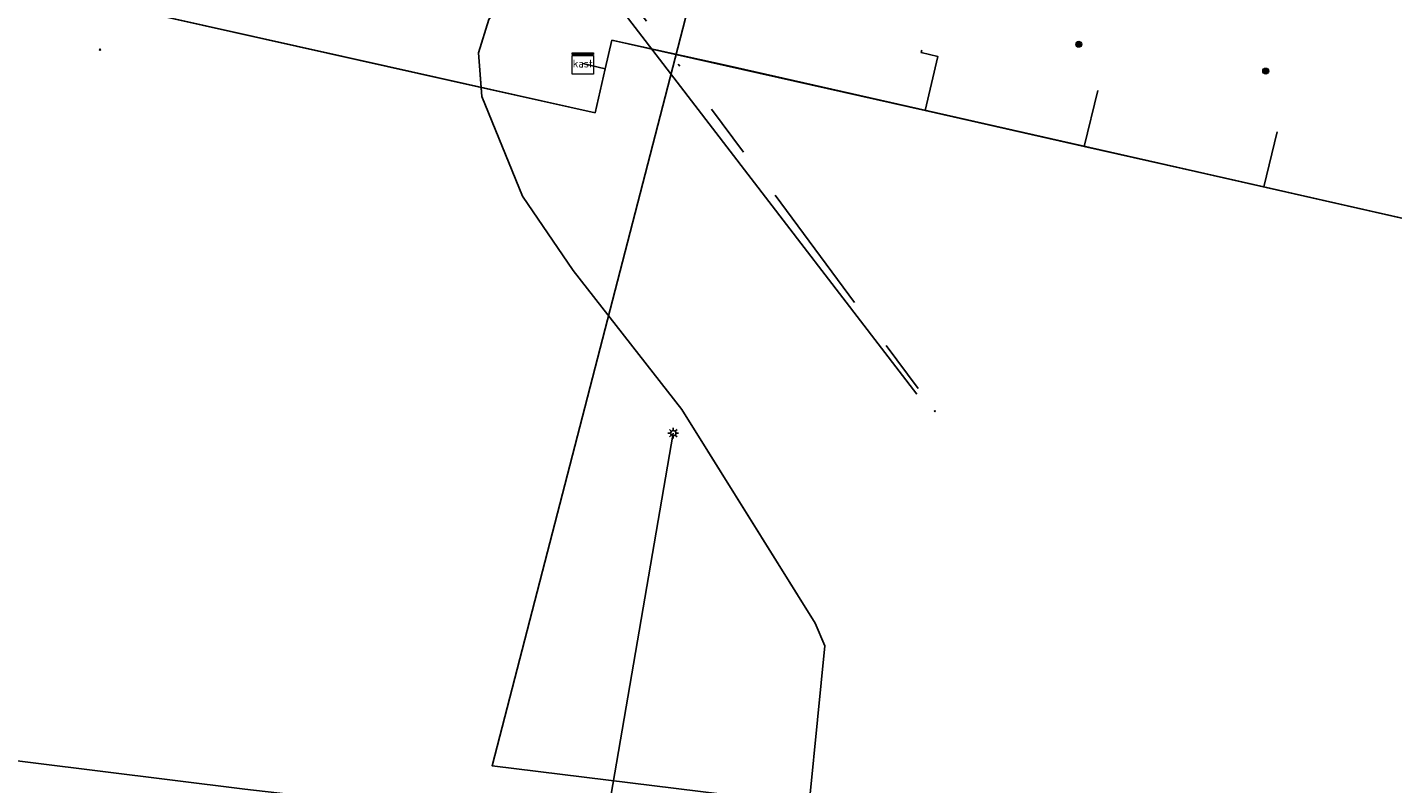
# Model space of a CAD drawing. Header units: metres. Extents: x 253430 to 254090, y 592748 to 593165.
# Tile 23 of 146: x 253480 to 253531, y 592904 to 592933. Entities that reach past the tile are written whole.
import ezdxf
from ezdxf.enums import TextEntityAlignment as Align
from ezdxf.lldxf.tags import DXFTag

# ---------------------------------------------------------------- set-up
doc = ezdxf.new("R2010")
doc.units = ezdxf.units.M
doc.linetypes.add('RI-OVERIG-SO', pattern=[17, 5, -2, 2, -2, 0, -2, 2, -2])
for name, color, linetype in [('B-WE-IE-MEUBILAIR-S', 7, 'Continuous'), ('B-WE-KL-DATA-G', 90, 'KL-DATA-SO'), ('B-WE-KL-DATA_DUCT-G', 90, 'Continuous'), ('B-WE-KL-DATA_HULPSTUK-S', 90, 'Continuous'), ('B-WE-KL-DATA_KABELBED-G', 90, 'Continuous'), ('B-WE-KL-DATA_MANTELBUIS-G', 90, 'Continuous'), ('B-WE-KL-ET_LS-G', 190, 'KL-LS-SO'), ('B-WE-KL-GAS_LD-G', 50, 'KL-GAS_LD-SO'), ('B-WE-KL-OVERIG-G', 8, 'Continuous'), ('B-WE-KL-OVERIG_HULPSTUK-S', 8, 'Continuous'), ('B-WE-RI-VRIJVERVAL-G', 210, 'RI-OVERIG-SO'), ('B-WE-RI-VRIJVERVAL_HULPSTUK-S', 210, 'Continuous')]:
    doc.layers.add(name, color=color, linetype=linetype)
doc.styles.add('NLCS-ISO', font='txt')
doc.styles.get("Standard").update_dxf_attribs({"font": 'simplex.shx'})
tags = doc.linetypes.add('KL-DATA-SO', pattern='A,4,-1,[101,NLCS.SHX,S=0.5,R=0,X=0,Y=0],-1,4,-1,["D",Standard,S=1,R=0,X=-0.25,Y=-0.5],-1.5', length=12.5).pattern_tags.tags
tags[18] = DXFTag(74, 10)
tags = doc.linetypes.add('KL-GAS_LD-SO', pattern='A,4,-1,[69,NLCS.SHX,S=0.5,R=0,X=0,Y=0],-1,4,-1,["L",Standard,S=1,R=0,X=0.25,Y=-0.5],-2', length=13).pattern_tags.tags
tags[18] = DXFTag(74, 10)
tags = doc.linetypes.add('KL-LS-SO', pattern='A,4,-1,[103,NLCS.SHX,S=0.75,R=0,X=0,Y=0],-1,4,-1,["L",Standard,S=1,R=0,X=0,Y=-0.5],-2', length=13).pattern_tags.tags
tags[18] = DXFTag(74, 10)

# ---------------------------------------------------------------- blocks, each defined once
blk = doc.blocks.new('SKL-WTB_HULP_KAST-SO')
at = {"color": 0, "linetype": 'ByBlock', "lineweight": 18}
for points in [[(-2, 2), (2, 2), (2, 1.68), (-2, 1.68)], [(-2, 1.52), (2, 1.52), (2, -2), (-2, -2)]]:
    blk.add_lwpolyline(points, close=True, dxfattribs=at)
at = {"color": 0, "linetype": 'ByBlock', "lineweight": 18, "style": 'NLCS-ISO'}
blk.add_text('kast', height=1.5, dxfattribs=at).set_placement((0, 0), align=Align.MIDDLE_CENTER)
at = {"color": 0, "linetype": 'ByBlock', "lineweight": 18, "style": 'NLCS-ISO', "flags": 1}
for tag, p in [('TYPE', (2.5, 0)), ('OMSCHRIJVING', (2.5, -3)), ('LABEL', (2.5, -1.5))]:
    blk.add_attdef(tag, p, '', height=1, dxfattribs=at)
blk = doc.blocks.new('SKL-WTB_HULP_MOF-SO')
at = {"linetype": 'ByBlock', "lineweight": 18}
h = blk.add_hatch(color=0, dxfattribs=at)
h.dxf.hatch_style = 1
h.paths.add_polyline_path([(-0.5625, 0, 1), (0.5625, 0, 1)])
at = {"color": 0, "linetype": 'ByBlock', "lineweight": 18}
blk.add_circle((0, 0), 0.5625, dxfattribs=at)
at = {"color": 0, "linetype": 'ByBlock', "lineweight": 18, "style": 'NLCS-ISO', "flags": 1}
for tag, p in [('TYPE', (1.5, 0)), ('OMSCHRIJVING', (1.5, -3)), ('LABEL', (1.5, -1.5))]:
    blk.add_attdef(tag, p, '', height=1, dxfattribs=at)
blk = doc.blocks.new('SIE-MEUBILAIR_PAAL_LICHTMAST-SO')
for points in [[(-0.62, 0), (-1, 0)], [(-0.71, 0.71), (-0.44, 0.44)], [(0, 1), (0, 0.62)], [(0.44, 0.44), (0.71, 0.71)], [(1, 0), (0.62, 0)], [(-0.71, -0.71), (-0.44, -0.44)], [(0, -0.62), (0, -1)], [(0.44, -0.44), (0.71, -0.71)]]:
    blk.add_lwpolyline(points)
blk.add_circle((0, 0), 0.5)
blk = doc.blocks.new('SKL-WTB_HULP_OVERIG-SO')
at = {"color": 0, "linetype": 'ByBlock', "lineweight": 18}
for points in [[(-0.14, 0.14), (0.14, -0.14)], [(0.14, 0.14), (-0.14, -0.14)]]:
    blk.add_lwpolyline(points, dxfattribs=at)
at = {"color": 0, "linetype": 'ByBlock', "lineweight": 18, "style": 'NLCS-ISO', "flags": 1}
for tag, p in [('TYPE', (1.5, 0)), ('OMSCHRIJVING', (1.5, -3)), ('LABEL', (1.5, -1.5))]:
    blk.add_attdef(tag, p, '', height=1, dxfattribs=at)
blk = doc.blocks.new('SRI-HULP_OVERIG-SO')
at = {"color": 0, "linetype": 'ByBlock', "lineweight": 18}
for points in [[(-0.14, 0.14), (0.14, -0.14)], [(0.14, 0.14), (-0.14, -0.14)]]:
    blk.add_lwpolyline(points, dxfattribs=at)
at = {"color": 0, "linetype": 'ByBlock', "lineweight": 18, "style": 'NLCS-ISO', "flags": 1}
for tag, p in [('TYPE', (1.5, 0)), ('OMSCHRIJVING', (1.5, -3)), ('LABEL', (1.5, -1.5))]:
    blk.add_attdef(tag, p, '', height=1, dxfattribs=at)

msp = doc.modelspace()

# ---------------------------------------------------------------- linework, layer by layer
at = {"layer": 'B-WE-KL-DATA-G'}
for points in [[(253474.555, 592935.296), (253492.977, 592931.177), (253500.787, 592929.439), (253501.171, 592931.083), (253500.329, 592931.28)], [(253496.805, 592932.93), (253496.427, 592931.68), (253496.545, 592930.045), (253498.066, 592926.318), (253499.972, 592923.537), (253504.036, 592918.33), (253506.985, 592913.618), (253509.023, 592910.332), (253509.389, 592909.486), (253508.554, 592901.05)], [(253508.554, 592901.05), (253509.389, 592909.486), (253509.023, 592910.332), (253506.985, 592913.618), (253504.036, 592918.33), (253499.972, 592923.537), (253498.066, 592926.318), (253496.545, 592930.045), (253496.427, 592931.68), (253496.805, 592932.93)], [(253500.329, 592931.28), (253501.171, 592931.083), (253501.421, 592932.151), (253505.733, 592931.202), (253557.871, 592919.418), (253564.757, 592917.867), (253564.202, 592915.395), (253565.194, 592915.172), (253592.989, 592908.52), (253593.774, 592910.389), (253594.224, 592910.359)], [(253500.329, 592931.28), (253501.171, 592931.083), (253501.421, 592932.151), (253505.733, 592931.202), (253547.218, 592921.826), (253547.197, 592923.934)], [(253500.329, 592931.28), (253501.171, 592931.083), (253501.421, 592932.151), (253505.733, 592931.202), (253547.218, 592921.826), (253547.197, 592923.934)], [(253540.369, 592925.503), (253539.991, 592923.459), (253505.733, 592931.202), (253501.421, 592932.151), (253501.171, 592931.083), (253500.329, 592931.28)], [(253526.325, 592928.729), (253525.827, 592926.66), (253505.733, 592931.202), (253501.421, 592932.151), (253501.171, 592931.083), (253500.329, 592931.28)], [(253500.329, 592931.28), (253501.171, 592931.083), (253501.421, 592932.151), (253505.733, 592931.202), (253513.147, 592929.526), (253513.624, 592931.539), (253512.995, 592931.688), (253513.017, 592931.786)], [(253500.329, 592931.28), (253501.171, 592931.083), (253501.421, 592932.151), (253505.733, 592931.202), (253519.097, 592928.181), (253519.616, 592930.27)], [(253500.329, 592931.28), (253501.171, 592931.083), (253501.421, 592932.151), (253505.733, 592931.202), (253532.362, 592925.183), (253533.475, 592927.086)], [(253526.325, 592928.729), (253525.827, 592926.66), (253505.733, 592931.202), (253501.421, 592932.151), (253501.171, 592931.083), (253500.329, 592931.28)], [(253500.329, 592931.28), (253501.171, 592931.083), (253501.421, 592932.151), (253505.733, 592931.202), (253513.147, 592929.526), (253513.624, 592931.539), (253512.995, 592931.688), (253513.017, 592931.786)], [(253500.329, 592931.28), (253501.171, 592931.083), (253501.421, 592932.151), (253505.733, 592931.202), (253519.097, 592928.181), (253519.616, 592930.27)], [(253500.329, 592931.28), (253501.171, 592931.083), (253501.421, 592932.151), (253505.733, 592931.202), (253532.362, 592925.183), (253533.475, 592927.086)], [(253540.369, 592925.503), (253539.991, 592923.459), (253505.733, 592931.202), (253501.421, 592932.151), (253501.171, 592931.083), (253500.329, 592931.28)]]:
    msp.add_lwpolyline(points, dxfattribs=at)
at = {"layer": 'B-WE-KL-DATA_DUCT-G'}
msp.add_lwpolyline([(253508.554, 592901.05), (253509.389, 592909.486), (253509.023, 592910.332), (253504.036, 592918.33), (253499.972, 592923.537), (253498.066, 592926.318), (253496.545, 592930.045), (253496.427, 592931.68), (253496.805, 592932.93), (253505.555, 592945.43), (253509.416, 592949.502), (253514, 592953.418), (253518.866, 592954.642), (253519.164, 592954.945), (253519.266, 592955.286), (253520.577, 592960.599), (253521.664, 592966.434), (253521.9, 592967.01), (253522.366, 592967.002), (253528.885, 592965.645), (253529.411, 592965.617), (253529.784, 592965.775), (253530.044, 592966.23), (253534.99, 592985.639)], dxfattribs=at)
msp.add_lwpolyline([(253508.554, 592901.05), (253509.389, 592909.486), (253509.023, 592910.332), (253504.036, 592918.33), (253499.972, 592923.537), (253498.066, 592926.318), (253496.545, 592930.045), (253496.427, 592931.68), (253496.805, 592932.93), (253505.555, 592945.43), (253509.416, 592949.502), (253514, 592953.418), (253518.866, 592954.642), (253519.164, 592954.945), (253519.266, 592955.286), (253520.577, 592960.599), (253521.664, 592966.434), (253521.9, 592967.01), (253522.366, 592967.002), (253528.885, 592965.645), (253529.411, 592965.617), (253529.784, 592965.775), (253530.044, 592966.23), (253534.99, 592985.639)], dxfattribs=at)
msp.add_lwpolyline([(253508.554, 592901.05), (253509.389, 592909.486), (253509.023, 592910.332), (253504.036, 592918.33), (253499.972, 592923.537), (253498.066, 592926.318), (253496.545, 592930.045), (253496.427, 592931.68), (253496.805, 592932.93), (253505.555, 592945.43), (253509.416, 592949.502), (253514, 592953.418), (253518.866, 592954.642), (253519.164, 592954.945), (253519.266, 592955.286), (253520.577, 592960.599), (253521.664, 592966.434), (253521.9, 592967.01), (253522.366, 592967.002), (253528.885, 592965.645), (253529.411, 592965.617), (253529.784, 592965.775), (253530.044, 592966.23), (253534.99, 592985.639)], dxfattribs=at)
at = {"layer": 'B-WE-KL-DATA_KABELBED-G'}
for points in [[(253531.711, 592963.3), (253530.739, 592959.171), (253516.221, 592954.009), (253508.918, 592951.345), (253507.452, 592945.674), (253496.934, 592904.999), (253560.555, 592897.159), (253588.408, 592889.051), (253612.041, 592886.32), (253615.204, 592888.748)], [(253496.52, 592930.389), (253496.427, 592931.68), (253496.805, 592932.93), (253505.555, 592945.43), (253509.416, 592949.502), (253514, 592953.418), (253518.866, 592954.642), (253519.164, 592954.945), (253519.266, 592955.286)], [(253496.52, 592930.389), (253474.555, 592935.296), (253472.267, 592935.951)], [(253513.147, 592929.526), (253501.421, 592932.151), (253501.171, 592931.083)], [(253513.147, 592929.526), (253513.624, 592931.539), (253512.995, 592931.688), (253513.017, 592931.786)], [(253500.329, 592931.28), (253501.171, 592931.083)], [(253501.171, 592931.083), (253500.787, 592929.439), (253496.52, 592930.389)], [(253509.389, 592909.486), (253509.023, 592910.332), (253504.036, 592918.33), (253499.972, 592923.537), (253498.066, 592926.318), (253496.545, 592930.045), (253496.52, 592930.389)], [(253519.616, 592930.27), (253519.097, 592928.181)], [(253519.097, 592928.181), (253513.147, 592929.526)], [(253526.325, 592928.729), (253525.827, 592926.66)], [(253525.827, 592926.66), (253519.097, 592928.181)], [(253532.362, 592925.183), (253525.827, 592926.66)], [(253508.554, 592901.05), (253509.389, 592909.486)]]:
    msp.add_lwpolyline(points, dxfattribs=at)
at = {"layer": 'B-WE-KL-DATA_MANTELBUIS-G'}
msp.add_lwpolyline([(253509.389, 592909.486), (253508.554, 592901.05)], dxfattribs=at)
at = {"layer": 'B-WE-KL-ET_LS-G'}
msp.add_lwpolyline([(253499.403, 592892.384), (253503.715, 592917.446)], dxfattribs=at)
at = {"layer": 'B-WE-KL-GAS_LD-G'}
msp.add_lwpolyline([(253434.321, 592921.71), (253441.858, 592915.92), (253450.286, 592911.628), (253458.696, 592908.329), (253466.201, 592906.794), (253487.676, 592904.119), (253507.376, 592901.862), (253509.548, 592900.215), (253511.75, 592899.948)], dxfattribs=at)
at = {"layer": 'B-WE-KL-OVERIG-G'}
msp.add_lwpolyline([(253497.53, 592938.83), (253512.84, 592918.9)], dxfattribs=at)
at = {"layer": 'B-WE-RI-VRIJVERVAL-G'}
msp.add_lwpolyline([(253497.36, 592940.1), (253513.51, 592918.27)], dxfattribs=at)

# ---------------------------------------------------------------- block references
at = {"layer": 'B-WE-IE-MEUBILAIR-S', "xscale": 0.2, "yscale": 0.2, "zscale": 0.2}
msp.add_blockref('SIE-MEUBILAIR_PAAL_LICHTMAST-SO', (253503.715, 592917.446), dxfattribs=at)
at = {"layer": 'B-WE-KL-DATA_HULPSTUK-S', "xscale": 0.2, "yscale": 0.2, "zscale": 0.2}
for name, p in [('SKL-WTB_HULP_MOF-SO', (253518.9, 592932)), ('SKL-WTB_HULP_KAST-SO', (253500.329, 592931.28)), ('SKL-WTB_HULP_MOF-SO', (253525.9, 592931))]:
    msp.add_blockref(name, p, dxfattribs=at)
at = {"layer": 'B-WE-KL-OVERIG_HULPSTUK-S', "xscale": 0.2, "yscale": 0.2, "zscale": 0.2}
msp.add_blockref('SKL-WTB_HULP_OVERIG-SO', (253513.51, 592918.27), dxfattribs=at)
at = {"layer": 'B-WE-RI-VRIJVERVAL_HULPSTUK-S', "xscale": 0.2, "yscale": 0.2, "zscale": 0.2}
msp.add_blockref('SRI-HULP_OVERIG-SO', (253482.254, 592931.802), dxfattribs=at)

doc.saveas('drawing.dxf')
